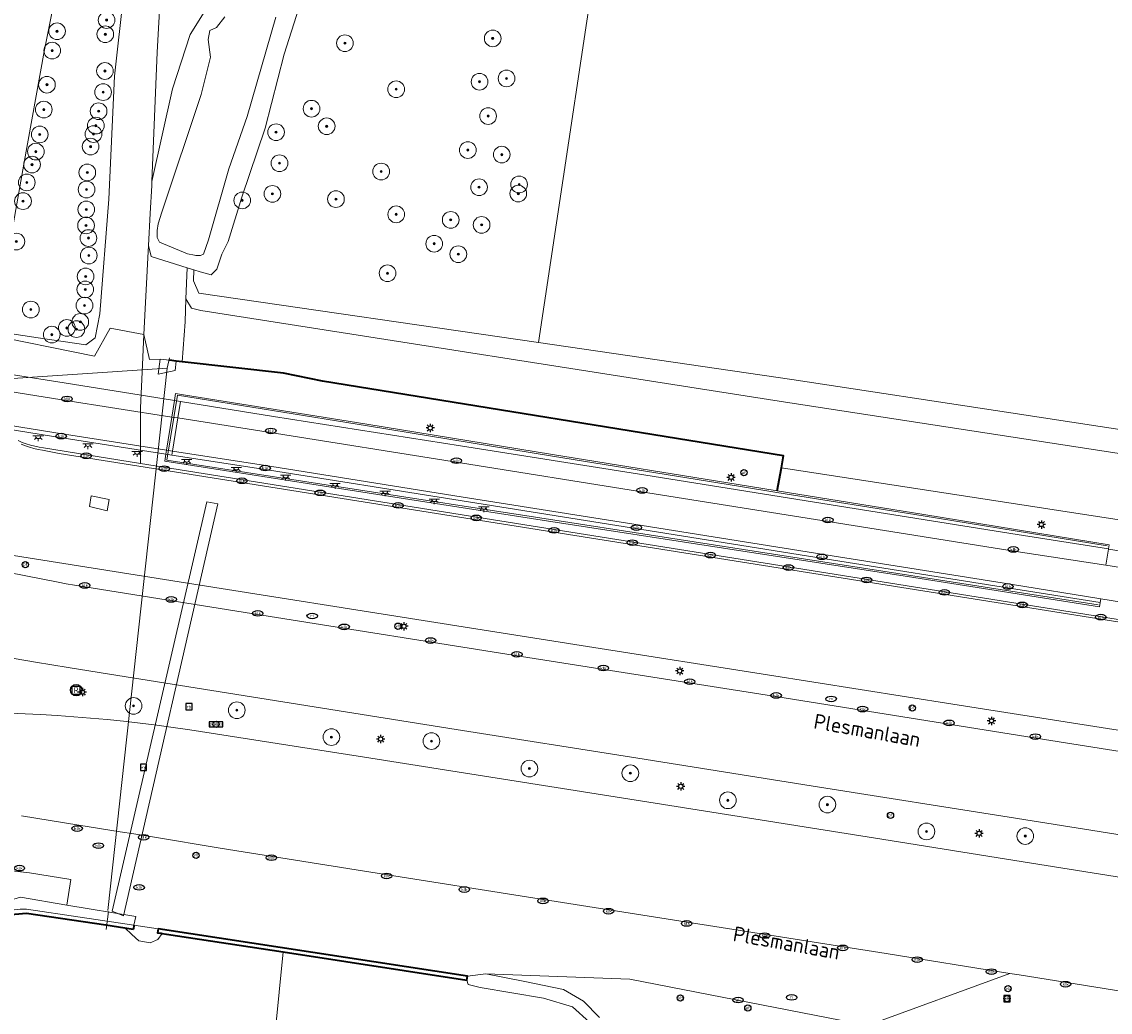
# Model space of a CAD drawing. Header units: metres. Extents: x 89394 to 92106, y 463550 to 466167.
# Tile 75 of 112: x 91162 to 91292, y 464522 to 464641. Entities that reach past the tile are written whole.
import ezdxf
from ezdxf.enums import TextEntityAlignment as Align

# ---------------------------------------------------------------- set-up
doc = ezdxf.new("R2010")
doc.units = ezdxf.units.M
for name, color, linetype, lineweight in [('B-PV-GK-BESCHOEIING-G', 253, 'OB-BESCHOEIING-BLOK', 35), ('B-PV-GK-KADEMUUR-G', 253, 'Continuous', 35), ('B-PV-GK-KADEMUUR-GV', 253, 'Continuous', 35), ('B-PV-GR-BEPLANTING_CULTUUR_BOSPLANTSOEN-GV', 90, 'Continuous', 18), ('B-PV-GR-BOOM-S', 90, 'Continuous', 25), ('B-PV-GR-BOUWLAND_BRAAKLIGGEND-GV', 200, 'Continuous', 13), ('B-PV-GR-GROENVOORZIENING-GV', 80, 'Continuous', 18), ('B-PV-GR-STRUIK-GV', 90, 'Continuous', 13), ('B-PV-IE-MEUBILAIR-S', 7, 'Continuous', 25), ('B-PV-IE-MEUBILAIR_WEGMEUBILAIR-G', 7, 'Continuous', 18), ('B-PV-IE-MEUBILAIR_WEGMEUBILAIR-S', 7, 'Continuous', 25), ('B-PV-IE-TERREINAFSCHEIDING_KUNSTMATIG_HEKWERK-G', 20, 'IE-TERREINAFSCHEIDING_KUNSTMATIG-SO', 18), ('B-PV-IE-TERREINAFSCHEIDING_KUNSTMATIG_MUUR-GV', 7, 'Continuous', 18), ('B-PV-KW-KUNSTWERK_DUIKER-G', 150, 'Continuous', 18), ('B-PV-KW-KUNSTWERK_DUIKER-GV', 150, 'Continuous', 18), ('B-PV-KW-KUNSTWERK_TUNNEL-GV', 170, 'Continuous', 18), ('B-PV-OG-TERREIN_BEGROEID-GV', 7, 'Continuous', 18), ('B-PV-OG-TERREIN_OEVER-GV', 7, 'Continuous', 18), ('B-PV-OG-TOPOGRAFIE-T18', 1, 'Continuous', 18), ('B-PV-OG-WATER_SLOOT-GV', 120, 'Continuous', 18), ('B-PV-OG-WEG-GV', 7, 'Continuous', 18), ('B-PV-VH-VERHARDING_ASFALT-GV', 210, 'Continuous', 18), ('B-PV-VH-VERHARDING_BETON-GV', 252, 'Continuous', 18), ('B-PV-VH-VERHARDING_GESLOTEN-GV', 210, 'Continuous', 18), ('B-PV-VH-VERHARDING_OPEN_BETONELEMENT-GV', 90, 'Continuous', 18), ('B-PV-VH-VERHARDING_OPEN_TEGEL-GV', 90, 'Continuous', 18)]:
    doc.layers.add(name, color=color, linetype=linetype, lineweight=lineweight)
doc.styles.add('NLCS-ISO', font='NLCS-ISO.ttf')
doc.styles.add('NLCS-ISO-M500-T18', font='NLCS-ISO.ttf', dxfattribs={"height": 0.9})
doc.linetypes.add('IE-TERREINAFSCHEIDING_KUNSTMATIG-SO', pattern='A,4,[82,NLCS.SHX,S=0.75,R=90,X=0,Y=0],4,-2', length=10)
doc.linetypes.add('OB-BESCHOEIING-BLOK', pattern='A,6,-1,[152,NLCS.SHX,S=2,R=0,X=-1,Y=0]', length=7)

# ---------------------------------------------------------------- blocks, each defined once
blk = doc.blocks.new('SIE-MEUBILAIR_BORD_WEGWIJZER-SO')
blk.add_lwpolyline([(-0.75, -0.75), (0.75, -0.75), (0.75, 0.75), (-0.75, 0.75)], close=True)
at = {"style": 'NLCS-ISO'}
blk.add_text('ww', height=0.75, dxfattribs=at).set_placement((0, 0.125), align=Align.MIDDLE_CENTER)
blk = doc.blocks.new('SIE-MEUBILAIR_BORD_PLAATSNAAM-SO')
blk.add_lwpolyline([(-1.62, -0.62), (1.62, -0.62), (1.62, 0.62), (-1.62, 0.62)], close=True)
at = {"style": 'NLCS-ISO'}
blk.add_text('plaats', height=0.75, dxfattribs=at).set_placement((0, 0.1), align=Align.MIDDLE_CENTER)
blk = doc.blocks.new('SIE-MEUBILAIR_BORD_RECLAME-SO')
blk.add_lwpolyline([(-0.75, -0.75), (0.75, -0.75), (0.75, 0.75), (-0.75, 0.75)], close=True)
at = {"style": 'NLCS-ISO'}
blk.add_text('rb', height=0.75, dxfattribs=at).set_placement((0, 0), align=Align.MIDDLE_CENTER)
blk = doc.blocks.new('SIE-MEUBILAIR_PAAL_VERKEERSBORD-SO')
blk.add_circle((0, 0), 0.75)
at = {"style": 'NLCS-ISO'}
blk.add_text('vb', height=0.75, dxfattribs=at).set_placement((0, 0.07), align=Align.MIDDLE_CENTER)
blk = doc.blocks.new('SIE-MEUBILAIR_PAAL_LICHTMAST-SO')
for points in [[(-0.62, 0), (-1, 0)], [(-0.71, 0.71), (-0.44, 0.44)], [(0, 1), (0, 0.62)], [(0.44, 0.44), (0.71, 0.71)], [(1, 0), (0.62, 0)], [(-0.71, -0.71), (-0.44, -0.44)], [(0, -0.62), (0, -1)], [(0.44, -0.44), (0.71, -0.71)]]:
    blk.add_lwpolyline(points)
blk.add_circle((0, 0), 0.5)
blk = doc.blocks.new('SIE-MEUBILAIR_PAAL_PORTAAL-SO')
blk.add_circle((0, 0), 0.75)
at = {"style": 'NLCS-ISO'}
blk.add_text('pt', height=0.75, dxfattribs=at).set_placement((0, 0.13), align=Align.MIDDLE_CENTER)
blk = doc.blocks.new('SIE-MEUBILAIR_PAAL_AFSLUITPAAL-SO')
blk.add_circle((0, 0), 0.75)
at = {"style": 'NLCS-ISO'}
blk.add_text('af', height=0.75, dxfattribs=at).set_placement((0, 0.05), align=Align.MIDDLE_CENTER)
blk = doc.blocks.new('SIE-MEUBILAIR_PUT_KOLK-SO')
blk.add_ellipse((0, 0), major_axis=(1.25, 0), ratio=0.54)
at = {"style": 'NLCS-ISO'}
blk.add_text('klk', height=0.75, dxfattribs=at).set_placement((0.03, 0), align=Align.MIDDLE_CENTER)
blk = doc.blocks.new('SIE-MEUBILAIR_PUT_WATERLEIDINGPUT-SO')
blk.add_ellipse((0, 0), major_axis=(1.25, 0), ratio=0.54)
at = {"style": 'NLCS-ISO'}
blk.add_text('wl', height=0.75, dxfattribs=at).set_placement((-0.14, 0), align=Align.MIDDLE_CENTER)
blk = doc.blocks.new('SIE-MEUBILAIR_PUT_RIOOLPUT-SO')
blk.add_ellipse((0, 0), major_axis=(1.25, 0), ratio=0.54)
at = {"style": 'NLCS-ISO'}
blk.add_text('ri', height=0.75, dxfattribs=at).set_placement((-0.04, 0.07), align=Align.MIDDLE_CENTER)
blk = doc.blocks.new('SIE-WEG_RECLAMEZUIL-SO')
for p, q in [((-0.972125, 0.972125), (0.972125, 0.972125)), ((-0.972125, -0.972125), (-0.972125, 0.972125)), ((0.972125, -0.972125), (0.972125, 0.972125)), ((-0.972125, -0.972125), (0.972125, -0.972125))]:
    blk.add_line(p, q)
blk.add_circle((0, 0), 1.375)
at = {"style": 'NLCS-ISO'}
blk.add_text('R', height=1.375, dxfattribs=at).set_placement((0, 0), align=Align.MIDDLE_CENTER)
blk = doc.blocks.new('SIE-MEUBILAIR_LICHTPUNT-SO')
at = {"color": 0, "linetype": 'ByBlock', "lineweight": 18}
for points in [[(-0.62, 0), (-1.25, 0)], [(0.62, 0), (1.25, 0)], [(-0.46, -0.43), (-0.92, -0.85)], [(0, -0.62), (0, -1.25)], [(0.46, -0.43), (0.92, -0.85)]]:
    blk.add_lwpolyline(points, dxfattribs=at)
blk.add_lwpolyline([(0, 0), (0.62, 0, -1), (-0.62, 0)], format="xyb", close=True, dxfattribs=at)
blk = doc.blocks.new('SGR-BOOM_GBKN-SO')
at = {"linetype": 'ByBlock', "lineweight": 18}
h = blk.add_hatch(color=0, dxfattribs=at)
h.dxf.hatch_style = 1
edge = h.paths.add_edge_path()
edge.add_arc((0, 0), 0.25, 0, 360)
at = {"color": 0, "linetype": 'ByBlock', "lineweight": 18}
for radius in [2, 0.25]:
    blk.add_circle((0, 0), radius, dxfattribs=at)
at = {"color": 0, "linetype": 'ByBlock', "lineweight": 18, "style": 'NLCS-ISO'}
blk.add_attdef('SOORT', (2.5, 0), '', height=1.5, dxfattribs=at)

msp = doc.modelspace()

# ---------------------------------------------------------------- linework, layer by layer
at = {"layer": 'B-PV-GK-BESCHOEIING-G', "flags": 128}
for points in [[(91180.293, 464600.389), (91179.462, 464600.52)], [(91181.011, 464600.339), (91180.293, 464600.389)], [(91252.796, 464587.627), (91253.032, 464589.062), (91197.818, 464598.019), (91193.151, 464598.973), (91181.011, 464600.339)], [(91252.267, 464584.853), (91252.796, 464587.627)]]:
    msp.add_lwpolyline(points, dxfattribs=at)
at = {"layer": 'B-PV-GK-KADEMUUR-G', "flags": 128}
for points in [[(91157.19, 464534.015), (91157.302, 464533.552), (91159.535, 464534.004), (91162.351, 464534.246), (91171.849, 464532.823), (91174.132, 464532.481), (91175.113, 464532.334)], [(91175.151, 464532.328), (91175.113, 464532.334)], [(91175.219, 464532.81), (91175.151, 464532.328)]]:
    msp.add_lwpolyline(points, dxfattribs=at)
at = {"layer": 'B-PV-GK-KADEMUUR-GV', "flags": 128}
msp.add_lwpolyline([(91178.119, 464532.379), (91178.049, 464531.895), (91178.484, 464531.829), (91178.6, 464531.811), (91179.107, 464531.734), (91193.11, 464529.591), (91215.081, 464526.229), (91215.158, 464526.696)], close=True, dxfattribs=at)
at = {"layer": 'B-PV-GR-BEPLANTING_CULTUUR_BOSPLANTSOEN-GV', "flags": 128}
msp.add_lwpolyline([(91195.844, 464645.516), (91193.198, 464637.192), (91190.953, 464628.314), (91188.15, 464620.058), (91186.512, 464614.76), (91185.742, 464613.225), (91185.153, 464611.43), (91184.475, 464610.757), (91183.139, 464611.097), (91182.395, 464611.332), (91182.351, 464610.02), (91182.981, 464608.554), (91223.677, 464602.627), (91232.414, 464660.856)], dxfattribs=at)
at = {"layer": 'B-PV-GR-BOUWLAND_BRAAKLIGGEND-GV', "flags": 128}
for points in [[(91178.922, 464653.827), (91178.003, 464637.444), (91177.363, 464621.919), (91179.82, 464633.059), (91181.956, 464639.553), (91184.04, 464642.882)], [(91297.97, 464570.811), (91291.033, 464571.933), (91290.971, 464571.462), (91290.889, 464570.976), (91268.634, 464574.459), (91246.377, 464577.917), (91224.138, 464581.362), (91201.881, 464584.81), (91178.906, 464588.398), (91179.042, 464589.249), (91179.119, 464589.727), (91179.757, 464593.704), (91180.075, 464595.69), (91180.212, 464596.54), (91180.93, 464596.422), (91203.138, 464592.833), (91225.379, 464589.22), (91247.607, 464585.608), (91252.267, 464584.853), (91252.796, 464587.627), (91253.032, 464589.062), (91197.818, 464598.019), (91193.151, 464598.973), (91181.011, 464600.339), (91180.293, 464600.389), (91180.161, 464599.282), (91178.122, 464598.832), (91178.369, 464600.659), (91177.067, 464600.61), (91176.409, 464603.595), (91176.2, 464599.067), (91175.985, 464594.805), (91175.992, 464591.868), (91176.001, 464588.148), (91297.632, 464568.724)]]:
    msp.add_lwpolyline(points, dxfattribs=at)
msp.add_lwpolyline([(91181.443, 464607.888), (91181.577, 464611.591), (91177.29, 464612.946), (91176.969, 464614.284), (91176.93, 464613.541), (91176.409, 464603.595), (91177.067, 464600.61), (91178.369, 464600.659), (91179.462, 464600.52), (91180.293, 464600.389), (91181.011, 464600.339), (91181.346, 464605.116)], close=True, dxfattribs=at)
at = {"layer": 'B-PV-GR-GROENVOORZIENING-GV', "flags": 128}
for points in [[(91175.177, 464655.026), (91172.876, 464634.546), (91172.198, 464619.826), (91171.15, 464606.084), (91170.585, 464603.216), (91169.443, 464602.356), (91163.738, 464603.186), (91160.079, 464603.747)], [(91157.092, 464603.706), (91170.511, 464600.999), (91172.353, 464604.352), (91176.409, 464603.595), (91176.93, 464613.541), (91176.969, 464614.284), (91177.168, 464618.082), (91177.344, 464621.452), (91177.363, 464621.919), (91178.003, 464637.444), (91178.922, 464653.827)], [(91159.95, 464612.238), (91162.047, 464624.012), (91164.471, 464637.517), (91167.808, 464654.289)], [(91161.334, 464590.874), (91161.822, 464590.673), (91162.318, 464590.495), (91162.821, 464590.339), (91163.332, 464590.205), (91163.847, 464590.094), (91164.367, 464590.006), (91176.001, 464588.148), (91175.992, 464591.868), (91175.985, 464594.805), (91176.2, 464599.067), (91176.409, 464603.595), (91172.353, 464604.352), (91170.511, 464600.999), (91157.092, 464603.706)]]:
    msp.add_lwpolyline(points, dxfattribs=at)
at = {"layer": 'B-PV-GR-STRUIK-GV', "flags": 128}
for points in [[(91160.079, 464603.747), (91163.738, 464603.186), (91169.443, 464602.356), (91170.585, 464603.216), (91171.15, 464606.084), (91172.198, 464619.826), (91172.876, 464634.546), (91175.177, 464655.026)], [(91167.808, 464654.289), (91164.471, 464637.517), (91162.047, 464624.012), (91159.95, 464612.238)]]:
    msp.add_lwpolyline(points, dxfattribs=at)
at = {"layer": 'B-PV-IE-MEUBILAIR_WEGMEUBILAIR-G', "flags": 128}
msp.add_lwpolyline([(91291.822, 464578.264), (91269.765, 464581.847), (91252.233, 464584.671), (91247.653, 464585.409), (91225.349, 464589.021), (91203.196, 464592.636), (91180.441, 464596.32), (91179.162, 464588.52), (91201.612, 464585.062), (91223.835, 464581.611), (91268.535, 464574.671), (91290.725, 464571.206)], dxfattribs=at)
at = {"layer": 'B-PV-IE-TERREINAFSCHEIDING_KUNSTMATIG_HEKWERK-G', "flags": 128}
msp.add_lwpolyline([(91171.994, 464582.476), (91172.239, 464583.823), (91170.114, 464584.261), (91169.894, 464582.998)], close=True, dxfattribs=at)
at = {"layer": 'B-PV-IE-TERREINAFSCHEIDING_KUNSTMATIG_MUUR-GV', "flags": 128}
msp.add_lwpolyline([(91180.48, 464593.591), (91180.793, 464595.576), (91191.946, 464593.764), (91214.327, 464590.262), (91236.313, 464586.79), (91258.752, 464583.182), (91281.031, 464579.644), (91291.984, 464577.92), (91292.06, 464578.402), (91269.829, 464582.008), (91252.267, 464584.853), (91247.607, 464585.608), (91225.379, 464589.22), (91203.138, 464592.833), (91180.93, 464596.422), (91180.212, 464596.54), (91180.075, 464595.69), (91179.757, 464593.704), (91179.119, 464589.727), (91179.042, 464589.249), (91178.906, 464588.398), (91201.881, 464584.81), (91224.138, 464581.362), (91246.377, 464577.917), (91268.634, 464574.459), (91290.889, 464570.976), (91290.971, 464571.462), (91280.11, 464573.212), (91258.016, 464576.703), (91235.84, 464580.254), (91213.527, 464583.839), (91191.458, 464587.33), (91179.776, 464589.133), (91179.851, 464589.612)], close=True, dxfattribs=at)
at = {"layer": 'B-PV-KW-KUNSTWERK_DUIKER-G', "flags": 128}
for points in [[(91179.181, 464599.578), (91179.464, 464600.802)], [(91134.984, 464596.592), (91179.181, 464599.578)], [(91172.102, 464534.545), (91179.181, 464599.578)], [(91172.165, 464534.444), (91171.874, 464532.299)]]:
    msp.add_lwpolyline(points, dxfattribs=at)
at = {"layer": 'B-PV-KW-KUNSTWERK_DUIKER-GV', "flags": 128}
msp.add_lwpolyline([(91185.278, 464583.283), (91183.957, 464583.537), (91172.61, 464534.489), (91173.96, 464533.904)], close=True, dxfattribs=at)
at = {"layer": 'B-PV-KW-KUNSTWERK_TUNNEL-GV', "flags": 128}
msp.add_lwpolyline([(91180.793, 464595.576), (91180.075, 464595.69), (91166.862, 464597.787), (91154.159, 464599.805), (91137.799, 464602.394), (91137.088, 464602.507), (91136.769, 464600.522), (91136.129, 464596.539), (91136.056, 464596.081), (91136.096, 464596.074), (91136.777, 464595.966), (91153.238, 464593.353), (91165.57, 464591.39), (91179.042, 464589.249), (91179.776, 464589.133), (91179.851, 464589.612), (91180.48, 464593.591)], close=True, dxfattribs=at)
at = {"layer": 'B-PV-OG-TERREIN_BEGROEID-GV', "flags": 128}
for points in [[(91232.414, 464660.856), (91223.677, 464602.627), (91254.026, 464598.206), (91280.253, 464594.206), (91342.128, 464584.751)], [(91263.1, 464520.793), (91234.616, 464526.31), (91217.385, 464526.972), (91221.836, 464526.087), (91226.658, 464525.075), (91229.088, 464523.694), (91230.986, 464521.734)]]:
    msp.add_lwpolyline(points, dxfattribs=at)
at = {"layer": 'B-PV-OG-TERREIN_OEVER-GV', "flags": 128}
for points in [[(91184.04, 464642.882), (91181.956, 464639.553), (91179.82, 464633.059), (91177.363, 464621.919), (91177.344, 464621.452), (91177.168, 464618.082), (91176.969, 464614.284), (91177.29, 464612.946), (91181.577, 464611.591), (91182.395, 464611.332), (91183.139, 464611.097), (91184.475, 464610.757), (91185.153, 464611.43), (91185.742, 464613.225), (91186.512, 464614.76), (91188.15, 464620.058), (91190.953, 464628.314), (91193.198, 464637.192), (91195.844, 464645.516)], [(91192.207, 464641.617), (91188.795, 464629.73), (91186.6, 464623.444), (91184.145, 464614.93), (91183.534, 464613.244), (91183.207, 464613.051), (91182.631, 464613.061), (91182.455, 464613.1), (91181.638, 464613.283), (91178.299, 464614.66), (91178.02, 464615.236), (91178.011, 464616.07), (91178.115, 464616.878), (91178.549, 464618.249), (91183.257, 464632.375), (91184.375, 464636.825), (91184.129, 464638.964), (91184.291, 464640.055), (91185.094, 464640.389), (91186.115, 464641.67)], [(91412.833, 464562.969), (91252.796, 464587.627), (91252.267, 464584.853), (91269.829, 464582.008), (91292.06, 464578.402), (91291.984, 464577.92), (91291.978, 464577.851), (91341.044, 464570.058), (91380.14, 464563.812), (91412.561, 464558.674)], [(91230.986, 464521.734), (91229.088, 464523.694), (91226.658, 464525.075), (91221.836, 464526.087), (91217.385, 464526.972), (91215.158, 464526.696), (91215.081, 464526.229), (91215.254, 464525.707), (91216.681, 464525.35), (91224.297, 464524.069), (91227.758, 464523.005), (91229.776, 464521.159)]]:
    msp.add_lwpolyline(points, dxfattribs=at)
for points in [[(91223.677, 464602.627), (91182.981, 464608.554), (91182.351, 464610.02), (91182.395, 464611.332), (91181.577, 464611.591), (91181.443, 464607.888), (91182.134, 464606.755), (91183.228, 464606.469), (91252.526, 464595.59), (91342.555, 464581.741), (91343.121, 464582.202), (91343.82, 464582.945), (91344.159, 464583.84), (91344.317, 464584.301), (91342.128, 464584.751), (91280.253, 464594.206), (91254.026, 464598.206)], [(91175.435, 464533.848), (91167.183, 464535.193), (91161.641, 464536.14), (91160.438, 464535.794), (91159.246, 464535.411), (91158.065, 464534.992), (91156.899, 464534.538), (91155.746, 464534.049), (91154.946, 464534.064), (91153.778, 464533.811), (91152.727, 464533.444), (91151.817, 464532.984), (91147.925, 464530.262), (91149.857, 464530.075), (91152.373, 464531.611), (91153.758, 464532.28), (91155.236, 464532.857), (91157.302, 464533.552), (91157.19, 464534.015), (91159.386, 464534.474), (91161.597, 464534.723), (91162.364, 464534.73), (91175.219, 464532.81)], [(91178.119, 464532.379), (91175.219, 464532.81), (91175.151, 464532.328), (91174.132, 464532.481), (91174.971, 464531.667), (91175.814, 464530.926), (91177.144, 464530.692), (91178.062, 464531.087), (91178.6, 464531.811), (91178.484, 464531.829), (91178.049, 464531.895)]]:
    msp.add_lwpolyline(points, close=True, dxfattribs=at)
at = {"layer": 'B-PV-OG-WATER_SLOOT-GV', "flags": 128}
for points in [[(91186.115, 464641.67), (91185.094, 464640.389), (91184.291, 464640.055), (91184.129, 464638.964), (91184.375, 464636.825), (91183.257, 464632.375), (91178.549, 464618.249), (91178.115, 464616.878), (91178.011, 464616.07), (91178.02, 464615.236), (91178.299, 464614.66), (91181.638, 464613.283), (91182.455, 464613.1), (91182.631, 464613.061), (91183.207, 464613.051), (91183.534, 464613.244), (91184.145, 464614.93), (91186.6, 464623.444), (91188.795, 464629.73), (91192.207, 464641.617)], [(91469.102, 464561.992), (91382.303, 464575.626), (91347.829, 464580.929), (91347.157, 464582.527), (91347.16, 464583.717), (91344.317, 464584.301), (91344.159, 464583.84), (91343.82, 464582.945), (91343.121, 464582.202), (91342.555, 464581.741), (91252.526, 464595.59), (91183.228, 464606.469), (91182.134, 464606.755), (91181.443, 464607.888), (91181.346, 464605.116), (91181.011, 464600.339), (91193.151, 464598.973), (91197.818, 464598.019), (91253.032, 464589.062), (91252.796, 464587.627), (91412.833, 464562.969)], [(91192.153, 464519.933), (91193.11, 464529.591), (91179.107, 464531.734), (91178.6, 464531.811), (91178.062, 464531.087), (91177.144, 464530.692), (91175.814, 464530.926), (91174.971, 464531.667), (91174.132, 464532.481), (91171.849, 464532.823), (91162.351, 464534.246), (91159.535, 464534.004)]]:
    msp.add_lwpolyline(points, dxfattribs=at)
msp.add_lwpolyline([(91224.297, 464524.069), (91216.681, 464525.35), (91215.254, 464525.707), (91215.081, 464526.229), (91193.11, 464529.591), (91192.153, 464519.933), (91205.496, 464517.597), (91216.677, 464515.233), (91219.926, 464514.226), (91224.628, 464511.669), (91232.661, 464506.651), (91237.211, 464508.432), (91240.217, 464509.53), (91239.034, 464510.891), (91236.633, 464513.05), (91229.776, 464521.159), (91227.758, 464523.005)], close=True, dxfattribs=at)
at = {"layer": 'B-PV-OG-WEG-GV', "flags": 128}
for points in [[(91502.965, 464522.519), (91332.085, 464549.762), (91332.129, 464550.037), (91314.072, 464552.903), (91293.893, 464556.067), (91273.333, 464559.296), (91251.107, 464562.807), (91230.31, 464566.086), (91209.86, 464569.318), (91183.143, 464573.556), (91158.253, 464577.524)], [(91160.221, 464575.058), (91166.137, 464573.929), (91167.12, 464573.732), (91168.101, 464573.558), (91169.08, 464573.4), (91190.536, 464569.948), (91221.642, 464565.019), (91253.119, 464560.032), (91284.293, 464555.072), (91325.81, 464548.482), (91325.848, 464548.726), (91372.164, 464541.478), (91374.527, 464541.038), (91376.894, 464540.503), (91400.21, 464534.348)], [(91300.885, 464542.416), (91280.079, 464545.746), (91257.349, 464549.355), (91235.601, 464552.802), (91213.823, 464556.272), (91193.058, 464559.583), (91172.294, 464562.871), (91167.333, 464563.677), (91163.41, 464564.337), (91159.462, 464565.013)], [(91159.469, 464558.239), (91164.032, 464558.038), (91166.02, 464557.921), (91168.019, 464557.774), (91170.011, 464557.611), (91172.016, 464557.433), (91173.972, 464557.236), (91175.96, 464557.009), (91177.943, 464556.775), (91179.926, 464556.5), (91181.895, 464556.211), (91202.097, 464553.049), (91237.669, 464547.43), (91264.796, 464543.096), (91281.724, 464540.393), (91296.534, 464538.045)], [(91157.702, 464539.62), (91162.691, 464539.077), (91167.653, 464538.274), (91167.183, 464535.193), (91175.435, 464533.848), (91175.219, 464532.81), (91178.119, 464532.379), (91215.158, 464526.696), (91217.385, 464526.972), (91234.616, 464526.31), (91263.1, 464520.793), (91280.162, 464527.018), (91265.327, 464529.419), (91221.505, 464536.308), (91206.371, 464538.717), (91185.556, 464542.03), (91177.459, 464543.38), (91177.457, 464543.38), (91175.221, 464543.753), (91173.585, 464543.982), (91168.615, 464544.79), (91161.743, 464545.901)], [(91390.412, 464500.712), (91386.312, 464501.653), (91382.337, 464502.704), (91380.71, 464503.245), (91379.108, 464503.856), (91353.523, 464515.24), (91281.248, 464526.842), (91280.162, 464527.018), (91263.1, 464520.793), (91305.916, 464513.722), (91358.636, 464505.893), (91389.407, 464500)]]:
    msp.add_lwpolyline(points, dxfattribs=at)
at = {"layer": 'B-PV-VH-VERHARDING_ASFALT-GV', "flags": 128}
msp.add_lwpolyline([(91136.769, 464600.522), (91136.129, 464596.539), (91136.85, 464596.426), (91153.253, 464593.849), (91165.639, 464591.855), (91179.119, 464589.727), (91179.851, 464589.612), (91180.48, 464593.591), (91179.757, 464593.704), (91166.569, 464595.772), (91153.851, 464597.812), (91137.484, 464600.409)], close=True, dxfattribs=at)
for points in [[(91412.344, 464556.731), (91379.573, 464561.92), (91340.772, 464568.118), (91291.66, 464575.935), (91280.906, 464577.586), (91258.642, 464581.153), (91235.77, 464584.778), (91214.319, 464588.208), (91191.292, 464591.896), (91180.48, 464593.591), (91179.851, 464589.612), (91191.49, 464587.818), (91213.644, 464584.263), (91235.084, 464580.877), (91257.852, 464577.241), (91280.221, 464573.655), (91291.033, 464571.933), (91297.97, 464570.811), (91322.412, 464566.88), (91357.718, 464561.245), (91381.264, 464557.514), (91418.091, 464551.759)], [(91411.095, 464544.768), (91387.004, 464551.072), (91386.006, 464551.323), (91384.051, 464551.713), (91382.082, 464552.061), (91325.658, 464561.061), (91299.209, 464568.041), (91297.578, 464568.424), (91166.281, 464589.348), (91164.284, 464589.719), (91163.76, 464589.823), (91163.24, 464589.948), (91162.726, 464590.094), (91162.218, 464590.26), (91161.717, 464590.446)], [(91158.253, 464577.524), (91183.143, 464573.556), (91209.86, 464569.318), (91230.31, 464566.086), (91251.107, 464562.807), (91273.333, 464559.296), (91293.893, 464556.067), (91314.072, 464552.903), (91332.129, 464550.037), (91333.888, 464549.758), (91503.019, 464522.814)], [(91400.133, 464534.058), (91376.818, 464540.213), (91374.473, 464540.743), (91372.109, 464541.183), (91327.804, 464548.165), (91325.81, 464548.482), (91284.293, 464555.072), (91253.119, 464560.032), (91221.642, 464565.019), (91190.536, 464569.948), (91169.08, 464573.4), (91168.101, 464573.558), (91167.12, 464573.732), (91166.137, 464573.929), (91160.221, 464575.058)], [(91159.462, 464565.013), (91163.41, 464564.337), (91167.333, 464563.677), (91172.294, 464562.871), (91193.058, 464559.583), (91213.823, 464556.272), (91235.601, 464552.802), (91257.349, 464549.355), (91280.079, 464545.746), (91300.885, 464542.416), (91311.119, 464540.795), (91324.634, 464538.654), (91328.589, 464538.028), (91381.887, 464529.539), (91419.407, 464523.578)], [(91418.823, 464518.59), (91381.175, 464524.571), (91298.524, 464537.744), (91296.534, 464538.045), (91281.724, 464540.393), (91264.796, 464543.096), (91237.669, 464547.43), (91202.097, 464553.049), (91181.895, 464556.211), (91179.926, 464556.5), (91177.943, 464556.775), (91175.96, 464557.009), (91173.972, 464557.236), (91172.016, 464557.433), (91170.011, 464557.611), (91168.019, 464557.774), (91166.02, 464557.921), (91164.032, 464558.038), (91159.469, 464558.239)], [(91161.743, 464545.901), (91168.615, 464544.79), (91173.585, 464543.982), (91175.221, 464543.753), (91177.457, 464543.38), (91177.459, 464543.38), (91185.556, 464542.03), (91206.371, 464538.717), (91221.505, 464536.308), (91265.327, 464529.419), (91280.162, 464527.018), (91281.248, 464526.842), (91353.523, 464515.24), (91379.108, 464503.856), (91380.71, 464503.245), (91382.337, 464502.704), (91386.312, 464501.653), (91390.412, 464500.712)], [(91161.641, 464536.14), (91167.183, 464535.193), (91167.653, 464538.274), (91162.691, 464539.077), (91157.702, 464539.62)]]:
    msp.add_lwpolyline(points, dxfattribs=at)
at = {"layer": 'B-PV-VH-VERHARDING_BETON-GV', "flags": 128}
for points in [[(91136.769, 464600.522), (91137.484, 464600.409), (91153.851, 464597.812), (91166.569, 464595.772), (91179.757, 464593.704), (91180.48, 464593.591), (91180.793, 464595.576), (91180.075, 464595.69), (91166.862, 464597.787), (91154.159, 464599.805), (91137.799, 464602.394), (91137.088, 464602.507)], [(91180.293, 464600.389), (91179.462, 464600.52), (91178.369, 464600.659), (91178.122, 464598.832), (91180.161, 464599.282)], [(91136.129, 464596.539), (91136.056, 464596.081), (91136.096, 464596.074), (91136.777, 464595.966), (91153.238, 464593.353), (91165.57, 464591.39), (91179.042, 464589.249), (91179.776, 464589.133), (91179.851, 464589.612), (91179.119, 464589.727), (91165.639, 464591.855), (91153.253, 464593.849), (91136.85, 464596.426)], [(91180.48, 464593.591), (91191.292, 464591.896), (91214.319, 464588.208), (91235.77, 464584.778), (91258.642, 464581.153), (91280.906, 464577.586), (91291.66, 464575.935), (91291.978, 464577.851), (91291.984, 464577.92), (91281.031, 464579.644), (91258.752, 464583.182), (91236.313, 464586.79), (91214.327, 464590.262), (91191.946, 464593.764), (91180.793, 464595.576)], [(91291.033, 464571.933), (91280.221, 464573.655), (91257.852, 464577.241), (91235.084, 464580.877), (91213.644, 464584.263), (91191.49, 464587.818), (91179.851, 464589.612), (91179.776, 464589.133), (91191.458, 464587.33), (91213.527, 464583.839), (91235.84, 464580.254), (91258.016, 464576.703), (91280.11, 464573.212), (91290.971, 464571.462)]]:
    msp.add_lwpolyline(points, close=True, dxfattribs=at)
at = {"layer": 'B-PV-VH-VERHARDING_GESLOTEN-GV', "flags": 128}
msp.add_lwpolyline([(91157.302, 464533.552), (91159.535, 464534.004), (91162.351, 464534.246), (91171.849, 464532.823), (91174.132, 464532.481), (91175.151, 464532.328), (91175.219, 464532.81), (91162.364, 464534.73), (91161.597, 464534.723), (91159.386, 464534.474), (91157.19, 464534.015)], close=True, dxfattribs=at)
at = {"layer": 'B-PV-VH-VERHARDING_OPEN_BETONELEMENT-GV', "flags": 128}
for points in [[(91411.177, 464545.032), (91386.077, 464551.562), (91385.11, 464551.783), (91384.115, 464551.997), (91382.162, 464552.36), (91325.737, 464561.327), (91297.632, 464568.724), (91176.001, 464588.148), (91164.367, 464590.006), (91163.847, 464590.094), (91163.332, 464590.205), (91162.821, 464590.339), (91162.318, 464590.495), (91161.822, 464590.673), (91161.334, 464590.874)], [(91161.717, 464590.446), (91162.218, 464590.26), (91162.726, 464590.094), (91163.24, 464589.948), (91163.76, 464589.823), (91164.284, 464589.719), (91166.281, 464589.348), (91297.578, 464568.424), (91299.209, 464568.041), (91325.658, 464561.061), (91382.082, 464552.061), (91384.051, 464551.713), (91386.006, 464551.323), (91387.004, 464551.072), (91411.095, 464544.768)]]:
    msp.add_lwpolyline(points, dxfattribs=at)
at = {"layer": 'B-PV-VH-VERHARDING_OPEN_TEGEL-GV', "flags": 128}
msp.add_lwpolyline([(91412.561, 464558.674), (91380.14, 464563.812), (91341.044, 464570.058), (91291.978, 464577.851), (91291.66, 464575.935), (91340.772, 464568.118), (91379.573, 464561.92), (91412.344, 464556.731)], dxfattribs=at)

# ---------------------------------------------------------------- block references
at = {"layer": 'B-PV-GR-BOOM-S', "xscale": 0.5, "yscale": 0.5, "zscale": 0.5}
for p in [(91171.946, 464641.288), (91166.007, 464639.941), (91171.789, 464639.58), (91200.496, 464638.512), (91218.194, 464639.09), (91165.43, 464637.624), (91171.745, 464635.182), (91219.851, 464634.291), (91164.802, 464633.54), (91206.633, 464632.993), (91216.619, 464633.897), (91171.523, 464632.646), (91164.418, 464630.552), (91196.494, 464630.665), (91170.991, 464630.359), (91217.645, 464629.782), (91170.654, 464628.631), (91192.24, 464627.849), (91198.307, 464628.554), (91163.933, 464627.577), (91170.375, 464627.624), (91163.473, 464625.515), (91170.027, 464626.116), (91215.216, 464625.707), (91163.009, 464623.959), (91192.656, 464624.126), (91219.279, 464625.158), (91169.633, 464623.022), (91204.834, 464623.134), (91162.382, 464621.823), (91221.365, 464621.584), (91169.544, 464620.973), (91191.806, 464620.457), (91216.559, 464621.248), (91221.264, 464620.483), (91161.929, 464619.589), (91188.194, 464619.675), (91199.422, 464619.823), (91169.508, 464618.585), (91206.641, 464618.001), (91213.163, 464617.34), (91169.478, 464616.664), (91216.872, 464616.735), (91161.132, 464614.74), (91169.768, 464615.163), (91211.189, 464614.481), (91169.806, 464613.065), (91214.079, 464613.225), (91205.598, 464610.936), (91169.431, 464610.557), (91169.39, 464609.002), (91169.297, 464607.068), (91162.868, 464606.589), (91167.18, 464604.382), (91168.795, 464605.107), (91165.374, 464603.583), (91168.32, 464604.239), (91175.177, 464559.08), (91187.541, 464558.563), (91198.871, 464555.345), (91210.855, 464554.867), (91222.59, 464551.571), (91234.685, 464551.009), (91246.366, 464547.766), (91258.291, 464547.249), (91270.161, 464544.031), (91281.997, 464543.482)]:
    msp.add_blockref('SGR-BOOM_GBKN-SO', p, dxfattribs=at)
at = {"layer": 'B-PV-IE-MEUBILAIR-S', "xscale": 0.5, "yscale": 0.5, "zscale": 0.5}
for name, p in [('SIE-MEUBILAIR_PUT_KOLK-SO', (91167.2, 464595.876)), ('SIE-MEUBILAIR_PUT_KOLK-SO', (91191.618, 464592.037)), ('SIE-MEUBILAIR_PAAL_LICHTMAST-SO', (91210.711, 464592.4)), ('SIE-MEUBILAIR_LICHTPUNT-SO', (91163.749, 464591.433)), ('SIE-MEUBILAIR_PUT_KOLK-SO', (91166.503, 464591.422)), ('SIE-MEUBILAIR_LICHTPUNT-SO', (91169.706, 464590.493)), ('SIE-MEUBILAIR_PUT_KOLK-SO', (91169.499, 464589.061)), ('SIE-MEUBILAIR_LICHTPUNT-SO', (91175.604, 464589.559)), ('SIE-MEUBILAIR_LICHTPUNT-SO', (91181.544, 464588.613)), ('SIE-MEUBILAIR_PUT_KOLK-SO', (91213.844, 464588.468)), ('SIE-MEUBILAIR_PUT_KOLK-SO', (91178.846, 464587.521)), ('SIE-MEUBILAIR_LICHTPUNT-SO', (91187.476, 464587.669)), ('SIE-MEUBILAIR_PUT_KOLK-SO', (91190.939, 464587.593)), ('SIE-MEUBILAIR_PAAL_AFSLUITPAAL-SO', (91248.287, 464587.026)), ('SIE-MEUBILAIR_PUT_KOLK-SO', (91188.161, 464586.067)), ('SIE-MEUBILAIR_LICHTPUNT-SO', (91193.393, 464586.719)), ('SIE-MEUBILAIR_LICHTPUNT-SO', (91199.316, 464585.742)), ('SIE-MEUBILAIR_PAAL_LICHTMAST-SO', (91246.759, 464586.47)), ('SIE-MEUBILAIR_PUT_KOLK-SO', (91197.531, 464584.619)), ('SIE-MEUBILAIR_LICHTPUNT-SO', (91205.318, 464584.832)), ('SIE-MEUBILAIR_PUT_KOLK-SO', (91236.087, 464584.909)), ('SIE-MEUBILAIR_PUT_KOLK-SO', (91206.873, 464583.121)), ('SIE-MEUBILAIR_LICHTPUNT-SO', (91211.198, 464583.878)), ('SIE-MEUBILAIR_PUT_KOLK-SO', (91216.232, 464581.62)), ('SIE-MEUBILAIR_LICHTPUNT-SO', (91217.133, 464582.948)), ('SIE-MEUBILAIR_PUT_KOLK-SO', (91235.411, 464580.447)), ('SIE-MEUBILAIR_PUT_KOLK-SO', (91258.352, 464581.365)), ('SIE-MEUBILAIR_PAAL_LICHTMAST-SO', (91283.926, 464580.822)), ('SIE-MEUBILAIR_PUT_KOLK-SO', (91225.542, 464580.118)), ('SIE-MEUBILAIR_PUT_KOLK-SO', (91234.919, 464578.65)), ('SIE-MEUBILAIR_PUT_KOLK-SO', (91280.563, 464577.836)), ('SIE-MEUBILAIR_PUT_KOLK-SO', (91244.28, 464577.156)), ('SIE-MEUBILAIR_PUT_KOLK-SO', (91257.636, 464576.95)), ('SIE-MEUBILAIR_PAAL_PORTAAL-SO', (91162.195, 464576.013)), ('SIE-MEUBILAIR_PUT_KOLK-SO', (91253.633, 464575.661)), ('SIE-MEUBILAIR_PUT_KOLK-SO', (91262.991, 464574.176)), ('SIE-MEUBILAIR_PUT_KOLK-SO', (91169.328, 464573.525)), ('SIE-MEUBILAIR_PUT_KOLK-SO', (91272.309, 464572.687)), ('SIE-MEUBILAIR_PUT_KOLK-SO', (91279.912, 464573.401)), ('SIE-MEUBILAIR_PUT_KOLK-SO', (91179.693, 464571.846)), ('SIE-MEUBILAIR_PUT_KOLK-SO', (91281.639, 464571.193)), ('SIE-MEUBILAIR_PUT_KOLK-SO', (91190.045, 464570.172)), ('SIE-MEUBILAIR_PUT_RIOOLPUT-SO', (91196.573, 464569.859)), ('SIE-MEUBILAIR_PUT_KOLK-SO', (91200.397, 464568.551)), ('SIE-MEUBILAIR_PAAL_VERKEERSBORD-SO', (91206.846, 464568.635)), ('SIE-MEUBILAIR_PAAL_LICHTMAST-SO', (91207.57, 464568.623)), ('SIE-MEUBILAIR_PUT_KOLK-SO', (91291.043, 464569.728)), ('SIE-MEUBILAIR_PUT_KOLK-SO', (91210.757, 464566.916)), ('SIE-MEUBILAIR_PUT_KOLK-SO', (91221.103, 464565.263)), ('SIE-MEUBILAIR_PUT_KOLK-SO', (91231.448, 464563.621)), ('SIE-MEUBILAIR_PAAL_LICHTMAST-SO', (91240.6, 464563.267)), ('SIE-MEUBILAIR_PUT_KOLK-SO', (91241.8, 464561.987)), ('SIE-MEUBILAIR_PAAL_LICHTMAST-SO', (91169.037, 464560.733)), ('SIE-MEUBILAIR_PUT_KOLK-SO', (91252.155, 464560.335)), ('SIE-MEUBILAIR_PUT_RIOOLPUT-SO', (91258.739, 464559.915)), ('SIE-MEUBILAIR_BORD_RECLAME-SO', (91181.806, 464558.981)), ('SIE-MEUBILAIR_PUT_KOLK-SO', (91262.505, 464558.7)), ('SIE-MEUBILAIR_PAAL_PORTAAL-SO', (91268.462, 464558.843)), ('SIE-MEUBILAIR_BORD_PLAATSNAAM-SO', (91185.057, 464556.871)), ('SIE-MEUBILAIR_PAAL_VERKEERSBORD-SO', (91185.057, 464556.871)), ('SIE-MEUBILAIR_PUT_KOLK-SO', (91272.864, 464557.042)), ('SIE-MEUBILAIR_PAAL_LICHTMAST-SO', (91277.95, 464557.292)), ('SIE-MEUBILAIR_PAAL_LICHTMAST-SO', (91204.775, 464555.107)), ('SIE-MEUBILAIR_PUT_KOLK-SO', (91283.199, 464555.398)), ('SIE-MEUBILAIR_BORD_WEGWIJZER-SO', (91176.364, 464551.72)), ('SIE-MEUBILAIR_PAAL_LICHTMAST-SO', (91240.725, 464549.436)), ('SIE-MEUBILAIR_PAAL_PORTAAL-SO', (91265.851, 464545.96)), ('SIE-MEUBILAIR_PUT_KOLK-SO', (91168.42, 464544.379)), ('SIE-MEUBILAIR_PAAL_LICHTMAST-SO', (91276.468, 464543.803)), ('SIE-MEUBILAIR_PUT_KOLK-SO', (91176.385, 464543.337)), ('SIE-MEUBILAIR_PUT_KOLK-SO', (91170.964, 464542.335)), ('SIE-MEUBILAIR_PAAL_VERKEERSBORD-SO', (91182.655, 464541.185)), ('SIE-MEUBILAIR_PUT_KOLK-SO', (91191.681, 464540.889)), ('SIE-MEUBILAIR_PUT_KOLK-SO', (91161.497, 464539.641)), ('SIE-MEUBILAIR_PUT_KOLK-SO', (91205.487, 464538.701)), ('SIE-MEUBILAIR_PUT_KOLK-SO', (91175.84, 464537.334)), ('SIE-MEUBILAIR_PUT_KOLK-SO', (91214.796, 464537.07)), ('SIE-MEUBILAIR_PUT_KOLK-SO', (91224.22, 464535.708)), ('SIE-MEUBILAIR_PUT_KOLK-SO', (91232.081, 464534.475)), ('SIE-MEUBILAIR_PUT_KOLK-SO', (91241.433, 464533.009)), ('SIE-MEUBILAIR_PUT_KOLK-SO', (91250.773, 464531.551)), ('SIE-MEUBILAIR_PUT_KOLK-SO', (91260.128, 464530.077)), ('SIE-MEUBILAIR_PUT_KOLK-SO', (91269.055, 464528.67)), ('SIE-MEUBILAIR_PUT_KOLK-SO', (91277.936, 464527.232)), ('SIE-MEUBILAIR_PUT_KOLK-SO', (91286.829, 464525.727)), ('SIE-MEUBILAIR_PUT_RIOOLPUT-SO', (91254.01, 464524.145)), ('SIE-MEUBILAIR_PAAL_VERKEERSBORD-SO', (91279.932, 464525.177)), ('SIE-MEUBILAIR_PAAL_VERKEERSBORD-SO', (91240.681, 464524.076)), ('SIE-MEUBILAIR_PUT_WATERLEIDINGPUT-SO', (91247.592, 464523.83)), ('SIE-MEUBILAIR_PAAL_AFSLUITPAAL-SO', (91248.76, 464522.881)), ('SIE-MEUBILAIR_BORD_WEGWIJZER-SO', (91279.816, 464524.006)), ('SIE-MEUBILAIR_PAAL_VERKEERSBORD-SO', (91279.816, 464524.006))]:
    msp.add_blockref(name, p, dxfattribs=at)
at = {"layer": 'B-PV-IE-MEUBILAIR_WEGMEUBILAIR-S', "xscale": 0.5, "yscale": 0.5, "zscale": 0.5}
msp.add_blockref('SIE-WEG_RECLAMEZUIL-SO', (91168.292, 464560.978), dxfattribs=at)

# ---------------------------------------------------------------- texts
at = {"layer": 'B-PV-OG-TOPOGRAFIE-T18', "style": 'NLCS-ISO-M500-T18'}
for p in [(91263.06, 464556.145), (91253.396, 464530.671)]:
    msp.add_text('Plesmanlaan', height=1.8, rotation=349.9, dxfattribs=at).set_placement(p, align=Align.MIDDLE)

doc.saveas('drawing.dxf')
